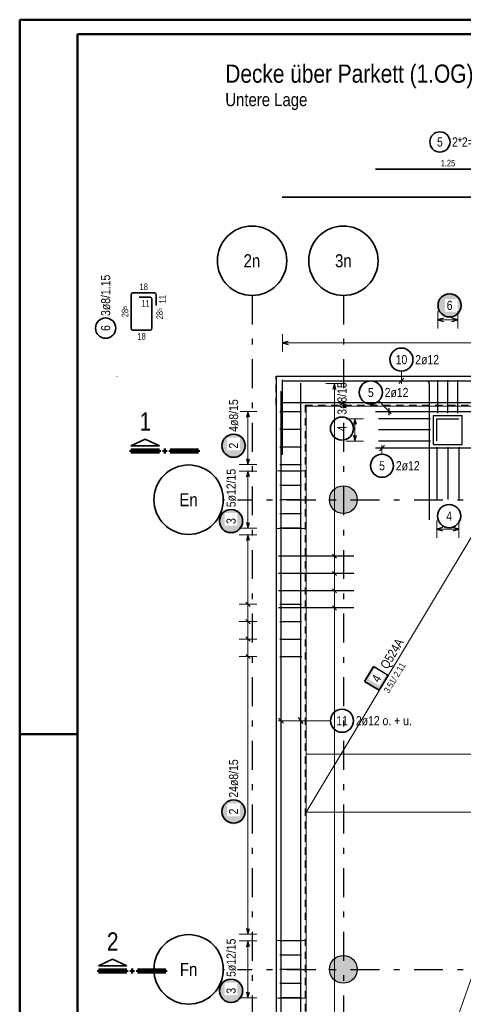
# Model space of a CAD drawing. Header units: millimetres. Extents: x -434 to 93, y -20 to 74.
# Tile 5 of 26: x 0 to 8, y 25 to 42. Entities that reach past the tile are written whole.
import ezdxf
from ezdxf.enums import TextEntityAlignment as Align

# ---------------------------------------------------------------- set-up
doc = ezdxf.new("R2010")
doc.units = ezdxf.units.MM
doc.linetypes.add('DASHDOTX2', pattern=[2, 1, -0.5, 0, -0.5])
doc.linetypes.add('HIDDEN', pattern=[0.375, 0.25, -0.125])
doc.layers.add('Achsen', color=7, linetype='Continuous', lineweight=20)
doc.styles.add('Arial Narrow', font='ARIALN.TTF')

msp = doc.modelspace()

# ---------------------------------------------------------------- hatches: boundary and pattern name
at = {"lineweight": 25, "true_color": 0xffffff}
for points in [[(7.657354, 37.111649), (7.65722, 37.119326), (7.656818, 37.126995), (7.656149, 37.134645), (7.655213, 37.142267), (7.654012, 37.149851), (7.652547, 37.157389), (7.650819, 37.164871), (7.648832, 37.172289), (7.646587, 37.179632), (7.644087, 37.186893), (7.641335, 37.194062), (7.638334, 37.201131), (7.635089, 37.20809), (7.631603, 37.214932), (7.62788, 37.221649), (7.623925, 37.228231), (7.619743, 37.234671), (7.615338, 37.240961), (7.610717, 37.247094), (7.605884, 37.253062), (7.600846, 37.258857), (7.595609, 37.264473), (7.590179, 37.269903), (7.584563, 37.27514), (7.578768, 37.280178), (7.5728, 37.285011), (7.566667, 37.289632), (7.560377, 37.294037), (7.553937, 37.298219), (7.547354, 37.302174), (7.540638, 37.305897), (7.533796, 37.309383), (7.526836, 37.312629), (7.519768, 37.315629), (7.512599, 37.318381), (7.505338, 37.320881), (7.497995, 37.323126), (7.490577, 37.325114), (7.483095, 37.326841), (7.475557, 37.328306), (7.467972, 37.329508), (7.460351, 37.330443), (7.452701, 37.331113), (7.445032, 37.331515), (7.437354, 37.331649), (7.429676, 37.331515), (7.422008, 37.331113), (7.414358, 37.330443), (7.406736, 37.329508), (7.399152, 37.328306), (7.391614, 37.326841), (7.384132, 37.325114), (7.376714, 37.323126), (7.369371, 37.320881), (7.36211, 37.318381), (7.354941, 37.315629), (7.347872, 37.312629), (7.340913, 37.309383), (7.334071, 37.305897), (7.327354, 37.302174), (7.320772, 37.298219), (7.314332, 37.294037), (7.308042, 37.289632), (7.301909, 37.285011), (7.295941, 37.280178), (7.290146, 37.27514), (7.28453, 37.269903), (7.2791, 37.264473), (7.273862, 37.258857), (7.268825, 37.253062), (7.263992, 37.247094), (7.259371, 37.240961), (7.254966, 37.234671), (7.250784, 37.228231), (7.246829, 37.221649), (7.243106, 37.214932), (7.23962, 37.20809), (7.236374, 37.201131), (7.233374, 37.194062), (7.230622, 37.186893), (7.228122, 37.179632), (7.225877, 37.172289), (7.223889, 37.164871), (7.222162, 37.157389), (7.220697, 37.149851), (7.219495, 37.142267), (7.21856, 37.134645), (7.21789, 37.126995), (7.217488, 37.119326), (7.217354, 37.111649), (7.217488, 37.103971), (7.21789, 37.096302), (7.21856, 37.088652), (7.219495, 37.08103), (7.220697, 37.073446), (7.222162, 37.065908), (7.223889, 37.058426), (7.225877, 37.051008), (7.228122, 37.043665), (7.230622, 37.036404), (7.233374, 37.029235), (7.236374, 37.022166), (7.23962, 37.015207), (7.243106, 37.008365), (7.246829, 37.001649), (7.250784, 36.995066), (7.254966, 36.988626), (7.259371, 36.982336), (7.263992, 36.976203), (7.268825, 36.970235), (7.273862, 36.96444), (7.2791, 36.958824), (7.28453, 36.953394), (7.290146, 36.948157), (7.295941, 36.943119), (7.301909, 36.938286), (7.308042, 36.933665), (7.314332, 36.92926), (7.320772, 36.925078), (7.327354, 36.921123), (7.334071, 36.9174), (7.340913, 36.913914), (7.347872, 36.910669), (7.354941, 36.907668), (7.36211, 36.904916), (7.369371, 36.902416), (7.376714, 36.900171), (7.384132, 36.898183), (7.391614, 36.896456), (7.399152, 36.894991), (7.406736, 36.89379), (7.414358, 36.892854), (7.422008, 36.892184), (7.429676, 36.891783), (7.437354, 36.891649), (7.445032, 36.891783), (7.452701, 36.892184), (7.460351, 36.892854), (7.467972, 36.89379), (7.475557, 36.894991), (7.483095, 36.896456), (7.490577, 36.898183), (7.497995, 36.900171), (7.505338, 36.902416), (7.512599, 36.904916), (7.519768, 36.907668), (7.526836, 36.910669), (7.533796, 36.913914), (7.540638, 36.9174), (7.547354, 36.921123), (7.553937, 36.925078), (7.560377, 36.92926), (7.566667, 36.933665), (7.5728, 36.938286), (7.578768, 36.943119), (7.584563, 36.948157), (7.590179, 36.953394), (7.595609, 36.958824), (7.600846, 36.96444), (7.605884, 36.970235), (7.610717, 36.976203), (7.615338, 36.982336), (7.619743, 36.988626), (7.623925, 36.995066), (7.62788, 37.001649), (7.631603, 37.008365), (7.635089, 37.015207), (7.638334, 37.022166), (7.641335, 37.029235), (7.644087, 37.036404), (7.646587, 37.043665), (7.648832, 37.051008), (7.650819, 37.058426), (7.652547, 37.065908), (7.654012, 37.073446), (7.655213, 37.08103), (7.656149, 37.088652), (7.656818, 37.096302)], [(3.877049, 33.382187), (3.876915, 33.389865), (3.876514, 33.397533), (3.875844, 33.405183), (3.874908, 33.412805), (3.873707, 33.420389), (3.872242, 33.427927), (3.870514, 33.43541), (3.868527, 33.442827), (3.866282, 33.450171), (3.863782, 33.457431), (3.86103, 33.4646), (3.858029, 33.471669), (3.854784, 33.478628), (3.851298, 33.485471), (3.847575, 33.492187), (3.84362, 33.498769), (3.839438, 33.505209), (3.835033, 33.5115), (3.830412, 33.517632), (3.825579, 33.5236), (3.820541, 33.529396), (3.815304, 33.535012), (3.809874, 33.540442), (3.804258, 33.545679), (3.798463, 33.550717), (3.792495, 33.555549), (3.786362, 33.560171), (3.780072, 33.564575), (3.773632, 33.568757), (3.767049, 33.572712), (3.760333, 33.576435), (3.753491, 33.579922), (3.746531, 33.583167), (3.739463, 33.586167), (3.732294, 33.588919), (3.725033, 33.591419), (3.71769, 33.593664), (3.710272, 33.595652), (3.70279, 33.597379), (3.695252, 33.598845), (3.687668, 33.600046), (3.680046, 33.600982), (3.672396, 33.601651), (3.664727, 33.602053), (3.657049, 33.602187), (3.649372, 33.602053), (3.641703, 33.601651), (3.634053, 33.600982), (3.626431, 33.600046), (3.618847, 33.598845), (3.611309, 33.597379), (3.603827, 33.595652), (3.596409, 33.593664), (3.589066, 33.591419), (3.581805, 33.588919), (3.574636, 33.586167), (3.567567, 33.583167), (3.560608, 33.579922), (3.553766, 33.576435), (3.547049, 33.572712), (3.540467, 33.568757), (3.534027, 33.564575), (3.527737, 33.560171), (3.521604, 33.555549), (3.515636, 33.550717), (3.509841, 33.545679), (3.504225, 33.540442), (3.498795, 33.535012), (3.493558, 33.529396), (3.48852, 33.5236), (3.483687, 33.517632), (3.479066, 33.5115), (3.474661, 33.505209), (3.470479, 33.498769), (3.466524, 33.492187), (3.462801, 33.485471), (3.459315, 33.478628), (3.456069, 33.471669), (3.453069, 33.4646), (3.450317, 33.457431), (3.447817, 33.450171), (3.445572, 33.442827), (3.443584, 33.43541), (3.441857, 33.427927), (3.440392, 33.420389), (3.43919, 33.412805), (3.438255, 33.405183), (3.437585, 33.397533), (3.437183, 33.389865), (3.437049, 33.382187), (3.437183, 33.374509), (3.437585, 33.36684), (3.438255, 33.359191), (3.43919, 33.351569), (3.440392, 33.343984), (3.441857, 33.336446), (3.443584, 33.328964), (3.445572, 33.321547), (3.447817, 33.314203), (3.450317, 33.306942), (3.453069, 33.299773), (3.456069, 33.292705), (3.459315, 33.285745), (3.462801, 33.278903), (3.466524, 33.272187), (3.470479, 33.265605), (3.474661, 33.259164), (3.479066, 33.252874), (3.483687, 33.246741), (3.48852, 33.240774), (3.493558, 33.234978), (3.498795, 33.229362), (3.504225, 33.223932), (3.509841, 33.218695), (3.515636, 33.213657), (3.521604, 33.208824), (3.527737, 33.204203), (3.534027, 33.199799), (3.540467, 33.195616), (3.547049, 33.191661), (3.553766, 33.187938), (3.560608, 33.184452), (3.567567, 33.181207), (3.574636, 33.178206), (3.581805, 33.175454), (3.589066, 33.172954), (3.596409, 33.170709), (3.603827, 33.168722), (3.611309, 33.166994), (3.618847, 33.165529), (3.626431, 33.164328), (3.634053, 33.163392), (3.641703, 33.162723), (3.649372, 33.162321), (3.657049, 33.162187), (3.664727, 33.162321), (3.672396, 33.162723), (3.680046, 33.163392), (3.687668, 33.164328), (3.695252, 33.165529), (3.70279, 33.166994), (3.710272, 33.168722), (3.71769, 33.170709), (3.725033, 33.172954), (3.732294, 33.175454), (3.739463, 33.178206), (3.746531, 33.181207), (3.753491, 33.184452), (3.760333, 33.187938), (3.767049, 33.191661), (3.773632, 33.195616), (3.780072, 33.199799), (3.786362, 33.204203), (3.792495, 33.208824), (3.798463, 33.213657), (3.804258, 33.218695), (3.809874, 33.223932), (3.815304, 33.229362), (3.820541, 33.234978), (3.825579, 33.240774), (3.830412, 33.246741), (3.835033, 33.252874), (3.839438, 33.259164), (3.84362, 33.265605), (3.847575, 33.272187), (3.851298, 33.278903), (3.854784, 33.285745), (3.858029, 33.292705), (3.86103, 33.299773), (3.863782, 33.306942), (3.866282, 33.314203), (3.868527, 33.321547), (3.870514, 33.328964), (3.872242, 33.336446), (3.873707, 33.343984), (3.874908, 33.351569), (3.875844, 33.359191), (3.876514, 33.36684)], [(3.92, 28.361132), (3.919866, 28.36881), (3.919464, 28.376479), (3.918795, 28.384128), (3.917859, 28.39175), (3.916658, 28.399335), (3.915192, 28.406873), (3.913465, 28.414355), (3.911478, 28.421772), (3.909232, 28.429116), (3.906732, 28.436377), (3.90398, 28.443546), (3.90098, 28.450614), (3.897735, 28.457574), (3.894248, 28.464416), (3.890526, 28.471132), (3.886571, 28.477714), (3.882388, 28.484155), (3.877984, 28.490445), (3.873362, 28.496578), (3.86853, 28.502545), (3.863492, 28.508341), (3.858255, 28.513957), (3.852825, 28.519387), (3.847209, 28.524624), (3.841413, 28.529662), (3.835446, 28.534495), (3.829313, 28.539116), (3.823022, 28.54352), (3.816582, 28.547703), (3.81, 28.551658), (3.803284, 28.555381), (3.796442, 28.558867), (3.789482, 28.562112), (3.782413, 28.565113), (3.775244, 28.567865), (3.767984, 28.570365), (3.76064, 28.57261), (3.753223, 28.574597), (3.745741, 28.576325), (3.738203, 28.57779), (3.730618, 28.578991), (3.722996, 28.579927), (3.715346, 28.580596), (3.707678, 28.580998), (3.7, 28.581132), (3.692322, 28.580998), (3.684654, 28.580596), (3.677004, 28.579927), (3.669382, 28.578991), (3.661797, 28.57779), (3.654259, 28.576325), (3.646777, 28.574597), (3.63936, 28.57261), (3.632016, 28.570365), (3.624756, 28.567865), (3.617587, 28.565113), (3.610518, 28.562112), (3.603558, 28.558867), (3.596716, 28.555381), (3.59, 28.551658), (3.583418, 28.547703), (3.576978, 28.54352), (3.570687, 28.539116), (3.564554, 28.534495), (3.558587, 28.529662), (3.552791, 28.524624), (3.547175, 28.519387), (3.541745, 28.513957), (3.536508, 28.508341), (3.53147, 28.502545), (3.526638, 28.496578), (3.522016, 28.490445), (3.517612, 28.484155), (3.513429, 28.477714), (3.509474, 28.471132), (3.505752, 28.464416), (3.502265, 28.457574), (3.49902, 28.450614), (3.49602, 28.443546), (3.493268, 28.436377), (3.490768, 28.429116), (3.488522, 28.421772), (3.486535, 28.414355), (3.484808, 28.406873), (3.483342, 28.399335), (3.482141, 28.39175), (3.481205, 28.384128), (3.480536, 28.376479), (3.480134, 28.36881), (3.48, 28.361132), (3.480134, 28.353454), (3.480536, 28.345786), (3.481205, 28.338136), (3.482141, 28.330514), (3.483342, 28.32293), (3.484808, 28.315392), (3.486535, 28.307909), (3.488522, 28.300492), (3.490768, 28.293148), (3.493268, 28.285888), (3.49602, 28.278719), (3.49902, 28.27165), (3.502265, 28.264691), (3.505752, 28.257848), (3.509474, 28.251132), (3.513429, 28.24455), (3.517612, 28.23811), (3.522016, 28.231819), (3.526638, 28.225687), (3.53147, 28.219719), (3.536508, 28.213923), (3.541745, 28.208307), (3.547175, 28.202877), (3.552791, 28.19764), (3.558587, 28.192602), (3.564554, 28.18777), (3.570687, 28.183148), (3.576978, 28.178744), (3.583418, 28.174562), (3.59, 28.170607), (3.596716, 28.166884), (3.603558, 28.163398), (3.610518, 28.160152), (3.617587, 28.157152), (3.624756, 28.1544), (3.632016, 28.1519), (3.63936, 28.149655), (3.646777, 28.147667), (3.654259, 28.14594), (3.661797, 28.144475), (3.669382, 28.143273), (3.677004, 28.142337), (3.684654, 28.141668), (3.692322, 28.141266), (3.7, 28.141132), (3.707678, 28.141266), (3.715346, 28.141668), (3.722996, 28.142337), (3.730618, 28.143273), (3.738203, 28.144475), (3.745741, 28.14594), (3.753223, 28.147667), (3.76064, 28.149655), (3.767984, 28.1519), (3.775244, 28.1544), (3.782413, 28.157152), (3.789482, 28.160152), (3.796442, 28.163398), (3.803284, 28.166884), (3.81, 28.170607), (3.816582, 28.174562), (3.823022, 28.178744), (3.829313, 28.183148), (3.835446, 28.18777), (3.841413, 28.192602), (3.847209, 28.19764), (3.852825, 28.202877), (3.858255, 28.208307), (3.863492, 28.213923), (3.86853, 28.219719), (3.873362, 28.225687), (3.877984, 28.231819), (3.882388, 28.23811), (3.886571, 28.24455), (3.890526, 28.251132), (3.894248, 28.257848), (3.897735, 28.264691), (3.90098, 28.27165), (3.90398, 28.278719), (3.906732, 28.285888), (3.909232, 28.293148), (3.911478, 28.300492), (3.913465, 28.307909), (3.915192, 28.315392), (3.916658, 28.32293), (3.917859, 28.330514), (3.918795, 28.338136), (3.919464, 28.345786)], [(3.877049, 25.262179), (3.876915, 25.269856), (3.876514, 25.277525), (3.875844, 25.285175), (3.874908, 25.292797), (3.873707, 25.300381), (3.872242, 25.307919), (3.870514, 25.315401), (3.868527, 25.322819), (3.866282, 25.330162), (3.863782, 25.337423), (3.86103, 25.344592), (3.858029, 25.351661), (3.854784, 25.35862), (3.851298, 25.365462), (3.847575, 25.372179), (3.84362, 25.378761), (3.839438, 25.385201), (3.835033, 25.391491), (3.830412, 25.397624), (3.825579, 25.403592), (3.820541, 25.409387), (3.815304, 25.415003), (3.809874, 25.420433), (3.804258, 25.42567), (3.798463, 25.430708), (3.792495, 25.435541), (3.786362, 25.440162), (3.780072, 25.444567), (3.773632, 25.448749), (3.767049, 25.452704), (3.760333, 25.456427), (3.753491, 25.459913), (3.746531, 25.463159), (3.739463, 25.466159), (3.732294, 25.468911), (3.725033, 25.471411), (3.71769, 25.473656), (3.710272, 25.475644), (3.70279, 25.477371), (3.695252, 25.478836), (3.687668, 25.480038), (3.680046, 25.480973), (3.672396, 25.481643), (3.664727, 25.482045), (3.657049, 25.482179), (3.649372, 25.482045), (3.641703, 25.481643), (3.634053, 25.480973), (3.626431, 25.480038), (3.618847, 25.478836), (3.611309, 25.477371), (3.603827, 25.475644), (3.596409, 25.473656), (3.589066, 25.471411), (3.581805, 25.468911), (3.574636, 25.466159), (3.567567, 25.463159), (3.560608, 25.459913), (3.553766, 25.456427), (3.547049, 25.452704), (3.540467, 25.448749), (3.534027, 25.444567), (3.527737, 25.440162), (3.521604, 25.435541), (3.515636, 25.430708), (3.509841, 25.42567), (3.504225, 25.420433), (3.498795, 25.415003), (3.493558, 25.409387), (3.48852, 25.403592), (3.483687, 25.397624), (3.479066, 25.391491), (3.474661, 25.385201), (3.470479, 25.378761), (3.466524, 25.372179), (3.462801, 25.365462), (3.459315, 25.35862), (3.456069, 25.351661), (3.453069, 25.344592), (3.450317, 25.337423), (3.447817, 25.330162), (3.445572, 25.322819), (3.443584, 25.315401), (3.441857, 25.307919), (3.440392, 25.300381), (3.43919, 25.292797), (3.438255, 25.285175), (3.437585, 25.277525), (3.437183, 25.269856), (3.437049, 25.262179), (3.437183, 25.254501), (3.437585, 25.246832), (3.438255, 25.239182), (3.43919, 25.23156), (3.440392, 25.223976), (3.441857, 25.216438), (3.443584, 25.208956), (3.445572, 25.201538), (3.447817, 25.194195), (3.450317, 25.186934), (3.453069, 25.179765), (3.456069, 25.172697), (3.459315, 25.165737), (3.462801, 25.158895), (3.466524, 25.152179), (3.470479, 25.145596), (3.474661, 25.139156), (3.479066, 25.132866), (3.483687, 25.126733), (3.48852, 25.120765), (3.493558, 25.11497), (3.498795, 25.109354), (3.504225, 25.103924), (3.509841, 25.098687), (3.515636, 25.093649), (3.521604, 25.088816), (3.527737, 25.084195), (3.534027, 25.07979), (3.540467, 25.075608), (3.547049, 25.071653), (3.553766, 25.06793), (3.560608, 25.064444), (3.567567, 25.061199), (3.574636, 25.058198), (3.581805, 25.055446), (3.589066, 25.052946), (3.596409, 25.050701), (3.603827, 25.048714), (3.611309, 25.046986), (3.618847, 25.045521), (3.626431, 25.04432), (3.634053, 25.043384), (3.641703, 25.042714), (3.649372, 25.042313), (3.657049, 25.042179), (3.664727, 25.042313), (3.672396, 25.042714), (3.680046, 25.043384), (3.687668, 25.04432), (3.695252, 25.045521), (3.70279, 25.046986), (3.710272, 25.048714), (3.71769, 25.050701), (3.725033, 25.052946), (3.732294, 25.055446), (3.739463, 25.058198), (3.746531, 25.061199), (3.753491, 25.064444), (3.760333, 25.06793), (3.767049, 25.071653), (3.773632, 25.075608), (3.780072, 25.07979), (3.786362, 25.084195), (3.792495, 25.088816), (3.798463, 25.093649), (3.804258, 25.098687), (3.809874, 25.103924), (3.815304, 25.109354), (3.820541, 25.11497), (3.825579, 25.120765), (3.830412, 25.126733), (3.835033, 25.132866), (3.839438, 25.139156), (3.84362, 25.145596), (3.847575, 25.152179), (3.851298, 25.158895), (3.854784, 25.165737), (3.858029, 25.172697), (3.86103, 25.179765), (3.863782, 25.186934), (3.866282, 25.194195), (3.868527, 25.201538), (3.870514, 25.208956), (3.872242, 25.216438), (3.873707, 25.223976), (3.874908, 25.23156), (3.875844, 25.239182), (3.876514, 25.246832)]]:
    msp.add_hatch(color=7, dxfattribs=at).paths.add_polyline_path(points)
at = {"lineweight": 13, "true_color": 0xd7ffd7}
for points in [[(5.839127, 33.752097), (5.839048, 33.758276), (5.838809, 33.764452), (5.838411, 33.770619), (5.837855, 33.776774), (5.837141, 33.782912), (5.836268, 33.78903), (5.835239, 33.795124), (5.834053, 33.801189), (5.832711, 33.807222), (5.831214, 33.813218), (5.829563, 33.819173), (5.82776, 33.825084), (5.825805, 33.830947), (5.823699, 33.836757), (5.821445, 33.842511), (5.819043, 33.848206), (5.816496, 33.853836), (5.813804, 33.859399), (5.81097, 33.864891), (5.807996, 33.870308), (5.804883, 33.875647), (5.801633, 33.880904), (5.79825, 33.886075), (5.794734, 33.891158), (5.791089, 33.896148), (5.787316, 33.901043), (5.783418, 33.905839), (5.779399, 33.910533), (5.77526, 33.915122), (5.771004, 33.919603), (5.766634, 33.923973), (5.762153, 33.928229), (5.757564, 33.932368), (5.75287, 33.936388), (5.748073, 33.940285), (5.743179, 33.944058), (5.738188, 33.947703), (5.733106, 33.951219), (5.727934, 33.954603), (5.722677, 33.957852), (5.717339, 33.960965), (5.711922, 33.96394), (5.70643, 33.966774), (5.700867, 33.969465), (5.695236, 33.972013), (5.689542, 33.974414), (5.683788, 33.976669), (5.677977, 33.978774), (5.672115, 33.980729), (5.666204, 33.982533), (5.660248, 33.984183), (5.654252, 33.98568), (5.64822, 33.987022), (5.642155, 33.988208), (5.636061, 33.989238), (5.629943, 33.99011), (5.623804, 33.990825), (5.617649, 33.991381), (5.611482, 33.991778), (5.605307, 33.992017), (5.599127, 33.992097), (5.592948, 33.992017), (5.586772, 33.991778), (5.580605, 33.991381), (5.57445, 33.990825), (5.568312, 33.99011), (5.562193, 33.989238), (5.5561, 33.988208), (5.550035, 33.987022), (5.544002, 33.98568), (5.538006, 33.984183), (5.532051, 33.982533), (5.52614, 33.980729), (5.520277, 33.978774), (5.514467, 33.976669), (5.508712, 33.974414), (5.503018, 33.972013), (5.497388, 33.969465), (5.491825, 33.966774), (5.486333, 33.96394), (5.480916, 33.960965), (5.475577, 33.957852), (5.47032, 33.954603), (5.465149, 33.951219), (5.460066, 33.947703), (5.455076, 33.944058), (5.450181, 33.940285), (5.445385, 33.936388), (5.440691, 33.932368), (5.436102, 33.928229), (5.431621, 33.923973), (5.427251, 33.919603), (5.422995, 33.915122), (5.418856, 33.910533), (5.414836, 33.905839), (5.410938, 33.901043), (5.407166, 33.896148), (5.40352, 33.891158), (5.400005, 33.886075), (5.396621, 33.880904), (5.393372, 33.875647), (5.390259, 33.870308), (5.387284, 33.864891), (5.38445, 33.859399), (5.381759, 33.853836), (5.379211, 33.848206), (5.376809, 33.842511), (5.374555, 33.836757), (5.37245, 33.830947), (5.370495, 33.825084), (5.368691, 33.819173), (5.367041, 33.813218), (5.365544, 33.807222), (5.364202, 33.801189), (5.363016, 33.795124), (5.361986, 33.78903), (5.361114, 33.782912), (5.360399, 33.776774), (5.359843, 33.770619), (5.359445, 33.764452), (5.359207, 33.758276), (5.359127, 33.752097), (5.359207, 33.745917), (5.359445, 33.739742), (5.359843, 33.733575), (5.360399, 33.72742), (5.361114, 33.721281), (5.361986, 33.715163), (5.363016, 33.709069), (5.364202, 33.703004), (5.365544, 33.696972), (5.367041, 33.690976), (5.368691, 33.68502), (5.370495, 33.679109), (5.37245, 33.673247), (5.374555, 33.667436), (5.376809, 33.661682), (5.379211, 33.655988), (5.381759, 33.650357), (5.38445, 33.644794), (5.387284, 33.639302), (5.390259, 33.633885), (5.393372, 33.628546), (5.396621, 33.62329), (5.400005, 33.618118), (5.40352, 33.613036), (5.407166, 33.608045), (5.410938, 33.60315), (5.414836, 33.598354), (5.418856, 33.59366), (5.422995, 33.589071), (5.427251, 33.58459), (5.431621, 33.58022), (5.436102, 33.575964), (5.440691, 33.571825), (5.445385, 33.567805), (5.450181, 33.563908), (5.455076, 33.560135), (5.460066, 33.55649), (5.465149, 33.552974), (5.47032, 33.549591), (5.475577, 33.546341), (5.480916, 33.543228), (5.486333, 33.540254), (5.491825, 33.53742), (5.497388, 33.534728), (5.503018, 33.532181), (5.508712, 33.529779), (5.514467, 33.527525), (5.520277, 33.525419), (5.52614, 33.523464), (5.532051, 33.521661), (5.538006, 33.52001), (5.544002, 33.518513), (5.550035, 33.517171), (5.5561, 33.515985), (5.562193, 33.514956), (5.568312, 33.514083), (5.57445, 33.513369), (5.580605, 33.512812), (5.586772, 33.512415), (5.592948, 33.512176), (5.599127, 33.512097), (5.605307, 33.512176), (5.611482, 33.512415), (5.617649, 33.512812), (5.623804, 33.513369), (5.629943, 33.514083), (5.636061, 33.514956), (5.642155, 33.515985), (5.64822, 33.517171), (5.654252, 33.518513), (5.660248, 33.52001), (5.666204, 33.521661), (5.672115, 33.523464), (5.677977, 33.525419), (5.683788, 33.527525), (5.689542, 33.529779), (5.695236, 33.532181), (5.700867, 33.534728), (5.70643, 33.53742), (5.711922, 33.540254), (5.717339, 33.543228), (5.722677, 33.546341), (5.727934, 33.549591), (5.733106, 33.552974), (5.738188, 33.55649), (5.743179, 33.560135), (5.748073, 33.563908), (5.75287, 33.567805), (5.757564, 33.571825), (5.762153, 33.575964), (5.766634, 33.58022), (5.771004, 33.58459), (5.77526, 33.589071), (5.779399, 33.59366), (5.783418, 33.598354), (5.787316, 33.60315), (5.791089, 33.608045), (5.794734, 33.613036), (5.79825, 33.618118), (5.801633, 33.62329), (5.804883, 33.628546), (5.807996, 33.633885), (5.81097, 33.639302), (5.813804, 33.644794), (5.816496, 33.650357), (5.819043, 33.655988), (5.821445, 33.661682), (5.823699, 33.667436), (5.825805, 33.673247), (5.82776, 33.679109), (5.829563, 33.68502), (5.831214, 33.690976), (5.832711, 33.696972), (5.834053, 33.703004), (5.835239, 33.709069), (5.836268, 33.715163), (5.837141, 33.721281), (5.837855, 33.72742), (5.838411, 33.733575), (5.838809, 33.739742), (5.839048, 33.745917)], [(5.839127, 25.632088), (5.839048, 25.638268), (5.838809, 25.644443), (5.838411, 25.650611), (5.837855, 25.656765), (5.837141, 25.662904), (5.836268, 25.669022), (5.835239, 25.675116), (5.834053, 25.681181), (5.832711, 25.687213), (5.831214, 25.69321), (5.829563, 25.699165), (5.82776, 25.705076), (5.825805, 25.710939), (5.823699, 25.716749), (5.821445, 25.722503), (5.819043, 25.728197), (5.816496, 25.733828), (5.813804, 25.739391), (5.81097, 25.744883), (5.807996, 25.7503), (5.804883, 25.755639), (5.801633, 25.760896), (5.79825, 25.766067), (5.794734, 25.771149), (5.791089, 25.77614), (5.787316, 25.781035), (5.783418, 25.785831), (5.779399, 25.790525), (5.77526, 25.795114), (5.771004, 25.799595), (5.766634, 25.803965), (5.762153, 25.808221), (5.757564, 25.81236), (5.75287, 25.81638), (5.748073, 25.820277), (5.743179, 25.82405), (5.738188, 25.827695), (5.733106, 25.831211), (5.727934, 25.834595), (5.722677, 25.837844), (5.717339, 25.840957), (5.711922, 25.843931), (5.70643, 25.846765), (5.700867, 25.849457), (5.695236, 25.852004), (5.689542, 25.854406), (5.683788, 25.85666), (5.677977, 25.858766), (5.672115, 25.860721), (5.666204, 25.862524), (5.660248, 25.864175), (5.654252, 25.865672), (5.64822, 25.867014), (5.642155, 25.8682), (5.636061, 25.86923), (5.629943, 25.870102), (5.623804, 25.870816), (5.617649, 25.871373), (5.611482, 25.87177), (5.605307, 25.872009), (5.599127, 25.872088), (5.592948, 25.872009), (5.586772, 25.87177), (5.580605, 25.871373), (5.57445, 25.870816), (5.568312, 25.870102), (5.562193, 25.86923), (5.5561, 25.8682), (5.550035, 25.867014), (5.544002, 25.865672), (5.538006, 25.864175), (5.532051, 25.862524), (5.52614, 25.860721), (5.520277, 25.858766), (5.514467, 25.85666), (5.508712, 25.854406), (5.503018, 25.852004), (5.497388, 25.849457), (5.491825, 25.846765), (5.486333, 25.843931), (5.480916, 25.840957), (5.475577, 25.837844), (5.47032, 25.834595), (5.465149, 25.831211), (5.460066, 25.827695), (5.455076, 25.82405), (5.450181, 25.820277), (5.445385, 25.81638), (5.440691, 25.81236), (5.436102, 25.808221), (5.431621, 25.803965), (5.427251, 25.799595), (5.422995, 25.795114), (5.418856, 25.790525), (5.414836, 25.785831), (5.410938, 25.781035), (5.407166, 25.77614), (5.40352, 25.771149), (5.400005, 25.766067), (5.396621, 25.760896), (5.393372, 25.755639), (5.390259, 25.7503), (5.387284, 25.744883), (5.38445, 25.739391), (5.381759, 25.733828), (5.379211, 25.728197), (5.376809, 25.722503), (5.374555, 25.716749), (5.37245, 25.710939), (5.370495, 25.705076), (5.368691, 25.699165), (5.367041, 25.69321), (5.365544, 25.687213), (5.364202, 25.681181), (5.363016, 25.675116), (5.361986, 25.669022), (5.361114, 25.662904), (5.360399, 25.656765), (5.359843, 25.650611), (5.359445, 25.644443), (5.359207, 25.638268), (5.359127, 25.632088), (5.359207, 25.625909), (5.359445, 25.619734), (5.359843, 25.613566), (5.360399, 25.607411), (5.361114, 25.601273), (5.361986, 25.595155), (5.363016, 25.589061), (5.364202, 25.582996), (5.365544, 25.576963), (5.367041, 25.570967), (5.368691, 25.565012), (5.370495, 25.559101), (5.37245, 25.553238), (5.374555, 25.547428), (5.376809, 25.541674), (5.379211, 25.535979), (5.381759, 25.530349), (5.38445, 25.524786), (5.387284, 25.519294), (5.390259, 25.513877), (5.393372, 25.508538), (5.396621, 25.503281), (5.400005, 25.49811), (5.40352, 25.493027), (5.407166, 25.488037), (5.410938, 25.483142), (5.414836, 25.478346), (5.418856, 25.473652), (5.422995, 25.469063), (5.427251, 25.464582), (5.431621, 25.460212), (5.436102, 25.455956), (5.440691, 25.451817), (5.445385, 25.447797), (5.450181, 25.4439), (5.455076, 25.440127), (5.460066, 25.436482), (5.465149, 25.432966), (5.47032, 25.429582), (5.475577, 25.426333), (5.480916, 25.42322), (5.486333, 25.420246), (5.491825, 25.417412), (5.497388, 25.41472), (5.503018, 25.412172), (5.508712, 25.409771), (5.514467, 25.407516), (5.520277, 25.405411), (5.52614, 25.403456), (5.532051, 25.401652), (5.538006, 25.400002), (5.544002, 25.398505), (5.550035, 25.397163), (5.5561, 25.395977), (5.562193, 25.394947), (5.568312, 25.394075), (5.57445, 25.39336), (5.580605, 25.392804), (5.586772, 25.392407), (5.592948, 25.392168), (5.599127, 25.392088), (5.605307, 25.392168), (5.611482, 25.392407), (5.617649, 25.392804), (5.623804, 25.39336), (5.629943, 25.394075), (5.636061, 25.394947), (5.642155, 25.395977), (5.64822, 25.397163), (5.654252, 25.398505), (5.660248, 25.400002), (5.666204, 25.401652), (5.672115, 25.403456), (5.677977, 25.405411), (5.683788, 25.407516), (5.689542, 25.409771), (5.695236, 25.412172), (5.700867, 25.41472), (5.70643, 25.417412), (5.711922, 25.420246), (5.717339, 25.42322), (5.722677, 25.426333), (5.727934, 25.429582), (5.733106, 25.432966), (5.738188, 25.436482), (5.743179, 25.440127), (5.748073, 25.4439), (5.75287, 25.447797), (5.757564, 25.451817), (5.762153, 25.455956), (5.766634, 25.460212), (5.771004, 25.464582), (5.77526, 25.469063), (5.779399, 25.473652), (5.783418, 25.478346), (5.787316, 25.483142), (5.791089, 25.488037), (5.794734, 25.493027), (5.79825, 25.49811), (5.801633, 25.503281), (5.804883, 25.508538), (5.807996, 25.513877), (5.81097, 25.519294), (5.813804, 25.524786), (5.816496, 25.530349), (5.819043, 25.535979), (5.821445, 25.541674), (5.823699, 25.547428), (5.825805, 25.553238), (5.82776, 25.559101), (5.829563, 25.565012), (5.831214, 25.570967), (5.832711, 25.576963), (5.834053, 25.582996), (5.835239, 25.589061), (5.836268, 25.595155), (5.837141, 25.601273), (5.837855, 25.607411), (5.838411, 25.613566), (5.838809, 25.619734), (5.839048, 25.625909)]]:
    msp.add_hatch(color=254, dxfattribs=at).paths.add_polyline_path(points)
at = {"lineweight": 35, "true_color": 0xffffff}
msp.add_hatch(color=7, dxfattribs=at).paths.add_polyline_path([(6.11889, 30.868), (5.964502, 30.610776), (6.221726, 30.456387), (6.376114, 30.713611)])

# ---------------------------------------------------------------- linework, layer by layer
at = {"color": 4, "linetype": 'Continuous', "lineweight": 50}
for p, q in [((72.5, 42.05), (0, 42.05)), ((0, 42.05), (0, 0)), ((72.25, 41.8), (1, 41.8)), ((1, 41.8), (1, 0.25))]:
    msp.add_line(p, q, dxfattribs=at)
at = {"color": 2, "linetype": 'Continuous', "lineweight": 35, "ltscale": 0.5}
for p, q in [((6.156929, 39.464595), (7.156929, 39.464595)), ((7.156929, 39.464595), (7.656929, 39.464595)), ((7.656929, 39.464595), (8.656929, 39.464595)), ((4.538273, 38.9843), (22.938273, 38.9843)), ((1.927707, 36.714448), (1.927707, 37.294653)), ((1.959707, 37.326653), (2.330695, 37.326653)), ((2.362695, 37.294653), (2.362695, 37.106653)), ((2.067695, 37.251653), (2.255695, 37.251653)), ((2.287695, 37.219653), (2.287695, 36.714448)), ((2.255695, 36.682448), (1.959707, 36.682448)), ((6.11889, 30.868), (5.964502, 30.610776)), ((6.376114, 30.713611), (6.11889, 30.868)), ((6.221726, 30.456387), (6.376114, 30.713611)), ((5.964502, 30.610776), (6.221726, 30.456387))]:
    msp.add_line(p, q, dxfattribs=at)
at = {"color": 5, "linetype": 'Continuous', "lineweight": 18, "ltscale": 0.5}
for p, q in [((7.234929, 37.011649), (7.234929, 36.711649)), ((7.578929, 36.711649), (7.578929, 37.011649)), ((7.234929, 36.861649), (7.578929, 36.861649)), ((4.547127, 36.611649), (4.547127, 36.311649)), ((4.547127, 36.461649), (15.171935, 36.461649)), ((6.603973, 35.973598), (6.603973, 35.756602)), ((5.595445, 35.75859), (5.295445, 35.75859)), ((5.445445, 16.960225), (5.445445, 35.75859)), ((6.213069, 35.461216), (6.42818, 35.23778)), ((4.1, 35.278599), (3.8, 35.278599)), ((3.95, 35.278599), (3.95, 34.360323)), ((5.951053, 35.1498), (5.651053, 35.1498)), ((5.801053, 34.7658), (5.801053, 35.1498)), ((5.651053, 34.7658), (5.951053, 34.7658)), ((6.268183, 34.539163), (6.268183, 34.6918)), ((4.1, 34.244321), (3.8, 34.244321)), ((3.95, 33.260322), (3.95, 34.244321)), ((7.21493, 33.39282), (7.21493, 33.09282)), ((7.598929, 33.09282), (7.598929, 33.39282)), ((3.8, 33.260322), (4.1, 33.260322)), ((7.598929, 33.24282), (7.21493, 33.24282)), ((4.1, 33.144322), (3.8, 33.144322)), ((3.95, 33.144322), (3.95, 26.240319)), ((5.295445, 32.774722), (5.595445, 32.774722)), ((5.295445, 32.476335), (5.595445, 32.476335)), ((5.295445, 32.177949), (5.595445, 32.177949)), ((4.1, 31.943626), (3.8, 31.943626)), ((5.295445, 31.879562), (5.595445, 31.879562)), ((4.1, 31.643452), (3.8, 31.643452)), ((4.1, 31.343278), (3.8, 31.343278)), ((4.1, 31.043104), (3.8, 31.043104)), ((5.376343, 29.931405), (4.469127, 29.931405)), ((4.1, 26.124313), (3.8, 26.124313)), ((3.95, 25.140314), (3.95, 26.124313)), ((3.8, 25.140314), (4.1, 25.140314))]:
    msp.add_line(p, q, dxfattribs=at)
at = {"color": 3, "linetype": 'Continuous', "lineweight": 25, "ltscale": 0.5}
for p, q in [((7.334929, 36.888443), (7.234929, 36.861649)), ((7.234929, 36.861649), (7.334929, 36.834854)), ((7.578929, 36.861649), (7.478929, 36.888443)), ((7.478929, 36.834854), (7.578929, 36.861649)), ((4.647127, 36.488443), (4.547127, 36.461649)), ((4.547127, 36.461649), (4.647127, 36.434854)), ((4.538273, 35.806803), (22.938273, 35.806803)), ((4.547127, 34.526602), (4.547127, 35.826602)), ((5.445445, 35.75859), (5.41865, 35.65859)), ((5.47224, 35.65859), (5.445445, 35.75859)), ((6.386929, 35.806602), (7.038929, 35.806602)), ((6.559779, 35.762408), (6.648167, 35.850796)), ((7.086929, 35.758602), (7.086929, 33.406602)), ((7.234929, 35.2478), (7.234929, 35.817006)), ((7.406929, 35.2478), (7.406929, 35.817006)), ((7.578929, 35.2478), (7.578929, 35.817006)), ((4.519127, 35.626602), (4.519127, 17.232325)), ((3.95, 35.278599), (3.923205, 35.178599)), ((3.976795, 35.178599), (3.95, 35.278599)), ((4.498296, 35.278599), (4.878278, 35.278599)), ((6.156929, 35.2738), (7.156929, 35.2738)), ((6.392315, 35.211312), (6.394688, 35.336289)), ((7.156929, 35.2738), (7.656929, 35.2738)), ((7.656929, 35.2738), (8.656929, 35.2738)), ((5.801053, 35.1498), (5.774259, 35.0498)), ((5.827848, 35.0498), (5.801053, 35.1498)), ((7.106929, 35.1498), (6.206929, 35.1498)), ((4.498311, 34.972507), (4.878292, 34.972507)), ((7.106929, 34.9578), (6.206929, 34.9578)), ((5.774259, 34.8658), (5.801053, 34.7658)), ((5.801053, 34.7658), (5.827848, 34.8658)), ((7.106929, 34.7658), (6.206929, 34.7658)), ((4.498325, 34.666415), (4.878307, 34.666415)), ((7.156929, 34.6418), (6.156929, 34.6418)), ((6.312377, 34.685994), (6.223989, 34.597606)), ((7.656929, 34.6418), (7.156929, 34.6418)), ((7.21493, 34.6578), (7.21493, 33.7578)), ((7.40693, 34.6578), (7.40693, 33.7578)), ((7.598929, 34.6578), (7.598929, 33.7578)), ((8.656929, 34.6418), (7.656929, 34.6418)), ((3.923205, 34.460323), (3.95, 34.360323)), ((3.95, 34.360323), (3.976795, 34.460323)), ((3.95, 34.244321), (3.923205, 34.144321)), ((3.976795, 34.144321), (3.95, 34.244321)), ((4.49834, 34.360323), (4.878321, 34.360323)), ((4.87835, 34.244321), (4.498368, 34.244321)), ((4.87835, 33.998322), (4.498368, 33.998322)), ((4.87835, 33.752322), (4.498368, 33.752322)), ((4.87835, 33.506322), (4.498368, 33.506322)), ((3.923205, 33.360322), (3.95, 33.260322)), ((3.95, 33.260322), (3.976795, 33.360322)), ((4.87835, 33.260322), (4.498368, 33.260322)), ((7.31493, 33.269615), (7.21493, 33.24282)), ((7.21493, 33.24282), (7.31493, 33.216025)), ((7.598929, 33.24282), (7.498929, 33.269615)), ((7.498929, 33.216025), (7.598929, 33.24282)), ((3.95, 33.144322), (3.923205, 33.044322)), ((3.976795, 33.044322), (3.95, 33.144322)), ((5.779127, 32.774722), (4.479127, 32.774722)), ((5.410089, 32.810078), (5.4808, 32.739367)), ((5.410089, 32.511691), (5.4808, 32.44098)), ((5.779127, 32.476335), (4.479127, 32.476335)), ((5.779127, 32.177949), (4.479127, 32.177949)), ((5.410089, 32.213304), (5.4808, 32.142593)), ((3.985355, 31.908271), (3.914645, 31.978981)), ((5.779127, 31.879562), (4.479127, 31.879562)), ((4.498429, 31.943626), (4.87841, 31.943626)), ((5.410089, 31.914917), (5.4808, 31.844207)), ((3.985355, 31.608097), (3.914645, 31.678807)), ((4.498443, 31.643452), (4.878424, 31.643452)), ((3.985355, 31.307923), (3.914645, 31.378633)), ((4.498457, 31.343278), (4.878438, 31.343278)), ((3.985355, 31.007748), (3.914645, 31.078459)), ((4.49847, 31.043104), (4.878452, 31.043104)), ((4.474933, 29.975599), (4.563321, 29.887211)), ((3.923205, 26.340319), (3.95, 26.240319)), ((3.95, 26.240319), (3.976795, 26.340319)), ((3.95, 26.124313), (3.923205, 26.024313)), ((3.976795, 26.024313), (3.95, 26.124313)), ((4.87835, 26.124313), (4.498368, 26.124313)), ((4.87835, 25.878313), (4.498368, 25.878313)), ((4.87835, 25.632314), (4.498368, 25.632314)), ((4.87835, 25.386314), (4.498368, 25.386314)), ((3.923205, 25.240314), (3.95, 25.140314)), ((3.95, 25.140314), (3.976795, 25.240314)), ((4.87835, 25.140314), (4.498368, 25.140314))]:
    msp.add_line(p, q, dxfattribs=at)
at = {"color": 3, "linetype": 'Continuous', "lineweight": 25}
for p, q in [((4.438273, 35.886803), (8.969127, 35.886803)), ((4.438273, 35.886803), (4.439127, 16.832325)), ((4.857223, 35.76841), (4.857223, 16.878159)), ((4.539515, 35.434323), (41.722922, 35.434323)), ((7.156929, 35.2078), (7.656929, 35.2078)), ((7.156929, 34.7078), (7.156929, 35.2078)), ((7.656929, 34.7078), (7.656929, 35.2078)), ((7.156929, 34.7078), (7.656929, 34.7078)), ((4.817261, 29.983734), (4.897641, 29.884441))]:
    msp.add_line(p, q, dxfattribs=at)
at = {"color": 3, "linetype": 'HIDDEN', "lineweight": 25, "ltscale": 0.5}
for p, q in [((4.439127, 35.886602), (13.13004, 35.886602)), ((4.439127, 35.386602), (4.439127, 35.886602)), ((4.438295, 35.386803), (4.439127, 35.386803)), ((4.938273, 35.386803), (8.969127, 35.386803)), ((4.938273, 35.386602), (4.938919, 21.732121))]:
    msp.add_line(p, q, dxfattribs=at)
at = {"color": 7, "linetype": 'Continuous', "lineweight": 18, "ltscale": 0.5}
for p, q in [((4.981227, 35.366804), (4.958274, 35.366803)), ((4.958274, 35.366803), (4.958606, 28.351923)), ((9.169007, 35.366804), (4.958606, 28.351923)), ((9.169126, 35.366804), (4.981227, 35.366804)), ((9.169126, 29.352124), (4.95856, 29.351925)), ((4.95856, 29.351925), (4.959128, 17.352122)), ((9.169126, 29.352124), (4.959197, 17.352122)), ((4.958606, 28.351923), (9.169126, 28.352122)), ((4.958606, 28.351923), (4.958606, 28.351923))]:
    msp.add_line(p, q, dxfattribs=at)
at = {"color": 2, "linetype": 'Continuous', "lineweight": 35}
for p, q in [((2.173376, 34.797646), (1.925884, 34.685147)), ((2.420879, 34.685147), (2.173376, 34.797646)), ((1.925884, 34.685147), (2.420879, 34.685147)), ((1.608433, 25.806549), (1.360941, 25.69405)), ((1.855936, 25.69405), (1.608433, 25.806549)), ((1.360941, 25.69405), (1.855936, 25.69405))]:
    msp.add_line(p, q, dxfattribs=at)
at = {"color": 1, "linetype": 'Continuous', "lineweight": 70}
for p, q in [((2.420879, 34.610146), (1.925884, 34.610146)), ((1.925884, 34.610146), (1.925884, 34.580142)), ((1.925884, 34.580142), (2.420879, 34.580142)), ((2.420879, 34.580142), (2.420879, 34.610146)), ((2.525885, 34.610146), (2.495878, 34.610146)), ((2.495878, 34.610146), (2.495878, 34.580142)), ((2.495878, 34.580142), (2.525885, 34.580142)), ((2.525885, 34.580142), (2.525885, 34.610146)), ((3.09588, 34.610146), (2.600885, 34.610146)), ((2.600885, 34.610146), (2.600885, 34.580142)), ((2.600885, 34.580142), (3.09588, 34.580142)), ((3.09588, 34.580142), (3.09588, 34.610146)), ((1.855936, 25.619049), (1.360941, 25.619049)), ((1.360941, 25.619049), (1.360941, 25.589045)), ((1.360941, 25.589045), (1.855936, 25.589045)), ((1.855936, 25.589045), (1.855936, 25.619049)), ((1.960942, 25.619049), (1.930935, 25.619049)), ((1.930935, 25.619049), (1.930935, 25.589045)), ((1.930935, 25.589045), (1.960942, 25.589045)), ((1.960942, 25.589045), (1.960942, 25.619049)), ((2.530938, 25.619049), (2.035942, 25.619049)), ((2.035942, 25.619049), (2.035942, 25.589045)), ((2.035942, 25.589045), (2.530938, 25.589045)), ((2.530938, 25.589045), (2.530938, 25.619049))]:
    msp.add_line(p, q, dxfattribs=at)
at = {"color": 9, "linetype": 'Continuous', "lineweight": 0}
for p, q in [((4.438368, 34.252322), (4.938326, 34.252322)), ((4.438368, 33.252322), (4.938326, 33.252322)), ((4.438368, 26.132314), (4.938326, 26.132314)), ((4.438368, 25.132314), (4.938326, 25.132314))]:
    msp.add_line(p, q, dxfattribs=at)
at = {"color": 4, "linetype": 'Continuous', "lineweight": 50, "ltscale": 0.2}
msp.add_line((0, 29.7), (1, 29.7), dxfattribs=at)
at = {"color": 2, "linetype": 'Continuous', "lineweight": 35, "ltscale": 0.5}
for centre, radius in [((7.270184, 39.936518), 0.175), ((7.437354, 37.111649), 0.2), ((1.48686, 36.718477), 0.175), ((6.603973, 36.173598), 0.2), ((6.074358, 35.605296), 0.2), ((5.576053, 34.980225), 0.2), ((6.268183, 34.339163), 0.2), ((3.657049, 33.382187), 0.2), ((7.429355, 33.46782), 0.2), ((5.576343, 29.931405), 0.2), ((3.7, 28.361132), 0.2), ((3.657049, 25.262179), 0.2)]:
    msp.add_circle(centre, radius, dxfattribs=at)
at = {"color": 9, "linetype": 'Continuous', "lineweight": 0}
for centre in [(1.681126, 35.886602), (7.654237, 35.2078), (7.654237, 34.7078)]:
    msp.add_circle(centre, 0.00222, dxfattribs=at)
at = {"color": 3, "linetype": 'Continuous', "lineweight": 25}
for centre in [(5.599127, 33.752097), (5.599127, 25.632088)]:
    msp.add_circle(centre, 0.24, dxfattribs=at)
at = {"color": 2, "linetype": 'Continuous', "lineweight": 35, "ltscale": 0.5}
for centre, start, end in [((1.959707, 37.294653), 90, 180), ((2.330695, 37.294653), 0, 90), ((2.255695, 37.219653), 0, 90), ((1.959707, 36.714448), 180, 270), ((2.255695, 36.714448), 270, 0)]:
    msp.add_arc(centre, 0.032, start, end, dxfattribs=at)
at = {"color": 3, "linetype": 'Continuous', "lineweight": 25, "ltscale": 0.5}
msp.add_arc((7.038929, 35.758602), 0.048, 0, 90, dxfattribs=at)
at = {"layer": 'Achsen', "color": 3, "linetype": 'DASHDOTX2', "lineweight": 25, "ltscale": 0.5}
for p, q in [((4.01992, 37.282085), (4.01992, 15.490794)), ((5.59992, 37.282085), (5.59992, 15.490794)), ((3.522629, 33.752322), (42.513124, 33.752322)), ((3.522629, 25.632322), (42.513124, 25.632322))]:
    msp.add_line(p, q, dxfattribs=at)
at = {"layer": 'Achsen', "color": 3, "linetype": 'Continuous', "lineweight": 25}
for p, q in [((7.216929, 35.1478), (7.596929, 35.1478)), ((7.216929, 34.7678), (7.216929, 35.1478))]:
    msp.add_line(p, q, dxfattribs=at)
at = {"layer": 'Achsen', "color": 2, "linetype": 'Continuous', "lineweight": 35}
for centre in [(4.01992, 37.882085), (5.59992, 37.882085), (2.922629, 33.752322), (2.922629, 25.632322)]:
    msp.add_circle(centre, 0.6, dxfattribs=at)

# ---------------------------------------------------------------- texts
at = {"color": 1, "lineweight": 70, "style": 'Arial Narrow'}
msp.add_text('Decke über Parkett (1.OG)', height=0.315, dxfattribs=at).set_placement((3.55791, 40.960231))
at = {"color": 4, "lineweight": 50, "style": 'Arial Narrow'}
msp.add_text('Untere Lage', height=0.225, dxfattribs=at).set_placement((3.55791, 40.555231))
at = {"color": 2, "lineweight": 35, "char_height": 0.1575, "attachment_point": 1, "line_spacing_factor": 0.9, "style": 'Arial Narrow'}
for s, insert in [('5', (7.220572, 40.015268)), ('2*2=4ø12/1.25', (7.480184, 40.015268)), ('10', (6.504748, 36.252348)), ('2ø12', (6.843973, 36.252348)), ('5', (6.024745, 35.684046)), ('2ø12', (6.314358, 35.684046)), ('5', (6.218571, 34.417913)), ('2ø12', (6.508183, 34.417913)), ('4', (7.379742, 33.54657)), ('11', (5.477118, 30.010155)), ('2ø12 o. + u.', (5.816343, 30.010155))]:
    msp.add_mtext(s, dxfattribs=dict(at, insert=insert))
at = {"color": 3, "lineweight": 25, "char_height": 0.1125, "attachment_point": 1, "line_spacing_factor": 0.9, "style": 'Arial Narrow'}
for s, insert in [('1.25', (7.283179, 39.627095)), ('18', (2.074326, 37.489153)), ('11', (2.10682, 37.201653)), ('18', (2.036826, 36.632448))]:
    msp.add_mtext(s, dxfattribs=dict(at, insert=insert))
at = {"color": 2, "lineweight": 35, "char_height": 0.1575, "attachment_point": 1, "rotation": 90, "line_spacing_factor": 0.9, "style": 'Arial Narrow'}
for s, insert in [('3ø8/1.15', (1.40811, 36.928477)), ('6', (1.40811, 36.668865)), ('3ø8/15', (5.497303, 35.220225)), ('4', (5.497303, 34.930613))]:
    msp.add_mtext(s, dxfattribs=dict(at, insert=insert))
at = {"color": 3, "lineweight": 25, "char_height": 0.1125, "attachment_point": 1, "rotation": 90, "line_spacing_factor": 0.9, "style": 'Arial Narrow'}
for s, insert in [('28{\\A1;\\H.6x;\\S5;}', (1.765207, 36.907097)), ('28{\\A1;\\H.6x;\\S5;}', (2.36582, 36.869597)), ('11', (2.412695, 37.145778))]:
    msp.add_mtext(s, dxfattribs=dict(at, insert=insert))
at = {"layer": 'Achsen', "color": 4, "lineweight": 50, "style": 'Arial Narrow'}
for s, p in [('2n', (4.01672, 37.882085)), ('3n', (5.59992, 37.882085)), ('En', (2.922629, 33.750667)), ('Fn', (2.922629, 25.630667))]:
    msp.add_text(s, height=0.225, dxfattribs=at).set_placement(p, align=Align.MIDDLE_CENTER)
at = {"layer": 'Achsen', "color": 1, "lineweight": 70, "style": 'Arial Narrow'}
for s, p in [('1', (2.074372, 34.947937)), ('2', (1.50943, 25.95684))]:
    msp.add_text(s, height=0.315, dxfattribs=at).set_placement(p)

# ---------------------------------------------------------------- next in the draw order: texts
at = {"color": 2, "lineweight": 35, "insert": (7.387742, 37.190399), "char_height": 0.1575, "attachment_point": 1, "line_spacing_factor": 0.9, "style": 'Arial Narrow', "bg_fill": 3, "box_fill_scale": 1.2, "bg_fill_color": 256, "bg_fill_true_color": 13158600, "bg_fill_transparency": 0}
msp.add_mtext('6', dxfattribs=at)
at = {"color": 2, "lineweight": 35, "char_height": 0.1575, "attachment_point": 1, "line_spacing_factor": 0.9, "style": 'Arial Narrow', "bg_fill": 3, "box_fill_scale": 1.2, "bg_fill_color": 256, "bg_fill_true_color": 13158600, "bg_fill_transparency": 0}
for s, insert, rotation in [('5ø12/15', (3.578299, 33.622187), 90), ('3', (3.578299, 33.332574), 90), ('Q524A', (6.228224, 30.889849), 59.0273995), ('4', (6.077255, 30.660182), 59.0273995), ('24ø8/15', (3.62125, 28.601132), 90), ('2', (3.62125, 28.31152), 90), ('5ø12/15', (3.578299, 25.502179), 90), ('3', (3.578299, 25.212566), 90)]:
    msp.add_mtext(s, dxfattribs=dict(at, insert=insert, rotation=rotation))

# ---------------------------------------------------------------- next in the draw order: hatches: boundary and pattern name
at = {"lineweight": 25, "true_color": 0xffffff}
msp.add_hatch(color=7, dxfattribs=at).paths.add_polyline_path([(3.92, 34.685418), (3.919866, 34.693096), (3.919464, 34.700765), (3.918795, 34.708415), (3.917859, 34.716036), (3.916658, 34.723621), (3.915192, 34.731159), (3.913465, 34.738641), (3.911478, 34.746059), (3.909232, 34.753402), (3.906732, 34.760663), (3.90398, 34.767832), (3.90098, 34.7749), (3.897735, 34.78186), (3.894248, 34.788702), (3.890526, 34.795418), (3.886571, 34.802001), (3.882388, 34.808441), (3.877984, 34.814731), (3.873362, 34.820864), (3.86853, 34.826832), (3.863492, 34.832627), (3.858255, 34.838243), (3.852825, 34.843673), (3.847209, 34.84891), (3.841413, 34.853948), (3.835446, 34.858781), (3.829313, 34.863402), (3.823022, 34.867807), (3.816582, 34.871989), (3.81, 34.875944), (3.803284, 34.879667), (3.796442, 34.883153), (3.789482, 34.886398), (3.782413, 34.889399), (3.775244, 34.892151), (3.767984, 34.894651), (3.76064, 34.896896), (3.753223, 34.898883), (3.745741, 34.900611), (3.738203, 34.902076), (3.730618, 34.903277), (3.722996, 34.904213), (3.715346, 34.904882), (3.707678, 34.905284), (3.7, 34.905418), (3.692322, 34.905284), (3.684654, 34.904882), (3.677004, 34.904213), (3.669382, 34.903277), (3.661797, 34.902076), (3.654259, 34.900611), (3.646777, 34.898883), (3.63936, 34.896896), (3.632016, 34.894651), (3.624756, 34.892151), (3.617587, 34.889399), (3.610518, 34.886398), (3.603558, 34.883153), (3.596716, 34.879667), (3.59, 34.875944), (3.583418, 34.871989), (3.576978, 34.867807), (3.570687, 34.863402), (3.564554, 34.858781), (3.558587, 34.853948), (3.552791, 34.84891), (3.547175, 34.843673), (3.541745, 34.838243), (3.536508, 34.832627), (3.53147, 34.826832), (3.526638, 34.820864), (3.522016, 34.814731), (3.517612, 34.808441), (3.513429, 34.802001), (3.509474, 34.795418), (3.505752, 34.788702), (3.502265, 34.78186), (3.49902, 34.7749), (3.49602, 34.767832), (3.493268, 34.760663), (3.490768, 34.753402), (3.488522, 34.746059), (3.486535, 34.738641), (3.484808, 34.731159), (3.483342, 34.723621), (3.482141, 34.716036), (3.481205, 34.708415), (3.480536, 34.700765), (3.480134, 34.693096), (3.48, 34.685418), (3.480134, 34.67774), (3.480536, 34.670072), (3.481205, 34.662422), (3.482141, 34.6548), (3.483342, 34.647216), (3.484808, 34.639678), (3.486535, 34.632196), (3.488522, 34.624778), (3.490768, 34.617435), (3.493268, 34.610174), (3.49602, 34.603005), (3.49902, 34.595936), (3.502265, 34.588977), (3.505752, 34.582135), (3.509474, 34.575418), (3.513429, 34.568836), (3.517612, 34.562396), (3.522016, 34.556106), (3.526638, 34.549973), (3.53147, 34.544005), (3.536508, 34.53821), (3.541745, 34.532593), (3.547175, 34.527164), (3.552791, 34.521926), (3.558587, 34.516889), (3.564554, 34.512056), (3.570687, 34.507435), (3.576978, 34.50303), (3.583418, 34.498848), (3.59, 34.494893), (3.596716, 34.49117), (3.603558, 34.487684), (3.610518, 34.484438), (3.617587, 34.481438), (3.624756, 34.478686), (3.632016, 34.476186), (3.63936, 34.473941), (3.646777, 34.471953), (3.654259, 34.470226), (3.661797, 34.468761), (3.669382, 34.467559), (3.677004, 34.466624), (3.684654, 34.465954), (3.692322, 34.465552), (3.7, 34.465418), (3.707678, 34.465552), (3.715346, 34.465954), (3.722996, 34.466624), (3.730618, 34.467559), (3.738203, 34.468761), (3.745741, 34.470226), (3.753223, 34.471953), (3.76064, 34.473941), (3.767984, 34.476186), (3.775244, 34.478686), (3.782413, 34.481438), (3.789482, 34.484438), (3.796442, 34.487684), (3.803284, 34.49117), (3.81, 34.494893), (3.816582, 34.498848), (3.823022, 34.50303), (3.829313, 34.507435), (3.835446, 34.512056), (3.841413, 34.516889), (3.847209, 34.521926), (3.852825, 34.527164), (3.858255, 34.532593), (3.863492, 34.53821), (3.86853, 34.544005), (3.873362, 34.549973), (3.877984, 34.556106), (3.882388, 34.562396), (3.886571, 34.568836), (3.890526, 34.575418), (3.894248, 34.582135), (3.897735, 34.588977), (3.90098, 34.595936), (3.90398, 34.603005), (3.906732, 34.610174), (3.909232, 34.617435), (3.911478, 34.624778), (3.913465, 34.632196), (3.915192, 34.639678), (3.916658, 34.647216), (3.917859, 34.6548), (3.918795, 34.662422), (3.919464, 34.670072)])

# ---------------------------------------------------------------- next in the draw order: linework, layer by layer
at = {"color": 5, "linetype": 'Continuous', "lineweight": 18, "ltscale": 0.5}
for p, q in [((3.8, 34.360323), (4.1, 34.360323)), ((3.8, 26.240319), (4.1, 26.240319))]:
    msp.add_line(p, q, dxfattribs=at)
at = {"color": 2, "linetype": 'Continuous', "lineweight": 35, "ltscale": 0.5}
msp.add_circle((3.7, 34.685418), 0.2, dxfattribs=at)

# ---------------------------------------------------------------- next in the draw order: texts
at = {"color": 2, "lineweight": 35, "insert": (6.273171, 30.42551), "char_height": 0.1125, "attachment_point": 1, "rotation": 59.0273995, "line_spacing_factor": 0.9, "style": 'Arial Narrow', "bg_fill": 3, "box_fill_scale": 1.2, "bg_fill_color": 256, "bg_fill_true_color": 13158600, "bg_fill_transparency": 0}
msp.add_mtext(' 3.51/ 2.11', dxfattribs=at)

# ---------------------------------------------------------------- next in the draw order: texts
at = {"color": 2, "lineweight": 35, "char_height": 0.1575, "attachment_point": 1, "rotation": 90, "line_spacing_factor": 0.9, "style": 'Arial Narrow', "bg_fill": 3, "box_fill_scale": 1.2, "bg_fill_color": 256, "bg_fill_true_color": 13158600, "bg_fill_transparency": 0}
for s, insert in [('4ø8/15', (3.62125, 34.925418)), ('2', (3.62125, 34.635806))]:
    msp.add_mtext(s, dxfattribs=dict(at, insert=insert))

doc.saveas('drawing.dxf')
